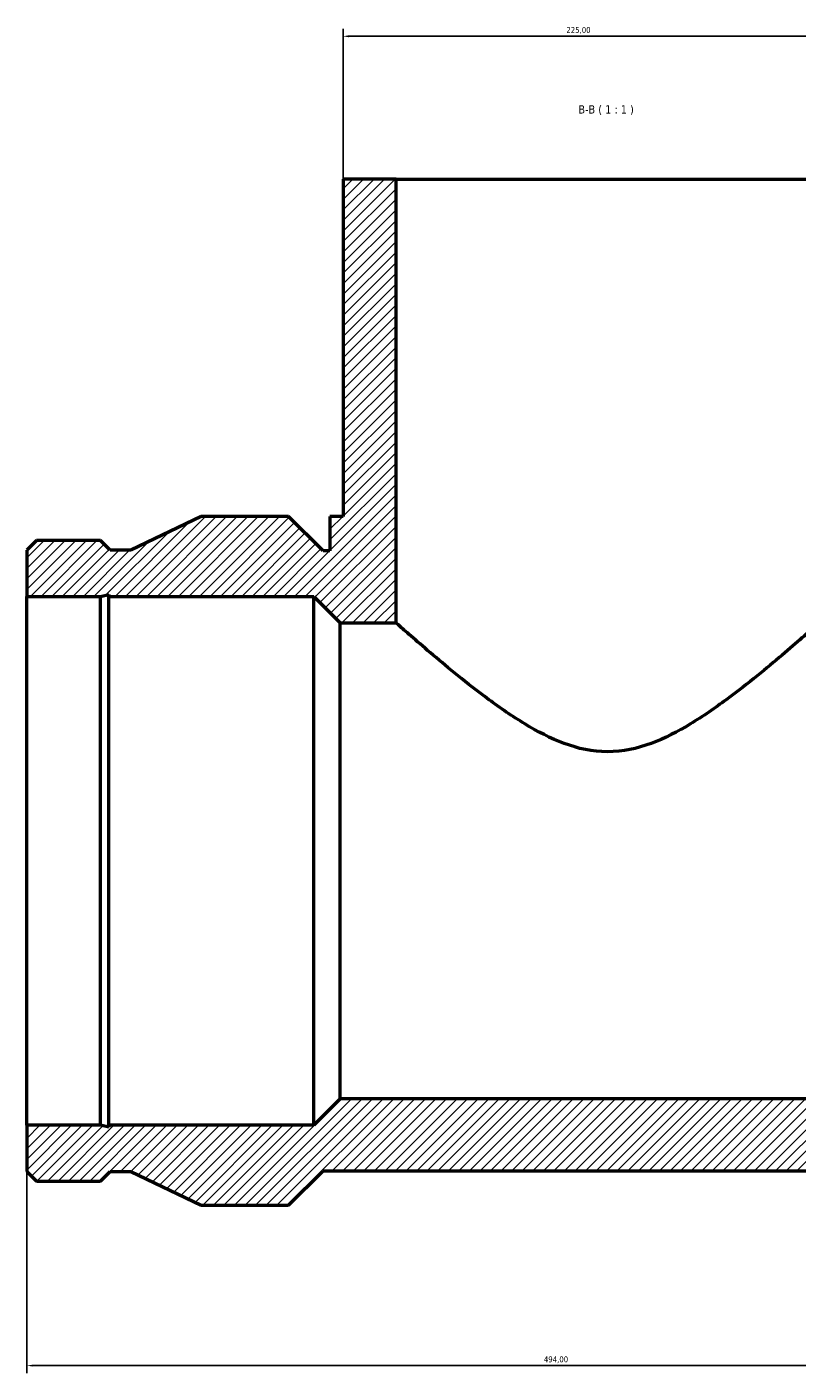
# Model space of a CAD drawing. Header units: millimetres. Extents: x -296 to 1731, y -1152 to 1284.
# Tile 5 of 8: x 326 to 654, y 639 to 1212. Entities that reach past the tile are written whole.
import ezdxf

# ---------------------------------------------------------------- set-up
doc = ezdxf.new("R2010")
doc.units = ezdxf.units.MM
for name, color, linetype, lineweight in [('Dimension (ISO)', 7, 'Continuous', 25), ('Hatch (ISO)', 7, 'Continuous', 18), ('Symbol (ISO)', 7, 'Continuous', 25), ('Visible (ISO)', 7, 'Continuous', 50)]:
    doc.layers.add(name, color=color, linetype=linetype, lineweight=lineweight)
doc.styles.add('Label Text (ISO)', font='tahoma.ttf')
doc.styles.add('Note Text (ISO)', font='tahoma.ttf')
doc.dimstyles.new('Default (ISO)', dxfattribs={"dimtxt": 2.5, "dimasz": 2.5, "dimexe": 3.175, "dimexo": 0, "dimgap": 0.762, "dimtad": 1, "dimrnd": 1e-08, "dimzin": 0, "dimtxsty": 'Note Text (ISO)', "dimcen": 0.09, "dimdle": 10, "dimclrd": 256, "dimclre": 256, "dimclrt": 232, "dimazin": 0, "dimtfac": 1.40208, "dimtmove": 0, "dimatfit": 3, "dimfxl": 1, "dimtolj": 1, "dimtzin": 0, "dimlwd": -1, "dimlwe": -1, "dimarcsym": 0})

# ---------------------------------------------------------------- blocks, each defined once
blk = doc.blocks.new('*D10')
at = {"layer": 'Defpoints', "color": 0, "transparency": 16777216}
for p in [(326.03, 744.68), (820.03, 744.68), (326.03, 642.47)]:
    blk.add_point(p, dxfattribs=at)
at = {"layer": 'Dimension (ISO)', "transparency": 16777216}
for p, q in [((326.03, 744.68), (326.03, 639.29)), ((820.03, 744.68), (820.03, 639.29)), ((817.53, 642.47), (328.53, 642.47))]:
    blk.add_line(p, q, dxfattribs=at)
for points in [[(328.53, 642.89), (328.53, 642.05), (326.03, 642.47)], [(817.53, 642.89), (817.53, 642.05), (820.03, 642.47)]]:
    blk.add_solid(points, dxfattribs=at)
at = {"layer": 'Dimension (ISO)', "color": 232, "true_color": 0xca0064, "transparency": 16777216, "insert": (545.92, 646.4), "char_height": 2.5, "attachment_point": 1, "style": 'Note Text (ISO)'}
blk.add_mtext('\\A1;494,00', dxfattribs=at)
blk = doc.blocks.new('*D12')
at = {"layer": 'Defpoints', "color": 0, "transparency": 16777216}
for p in [(460.53, 1207.93), (460.53, 1147.18), (685.53, 1147.18)]:
    blk.add_point(p, dxfattribs=at)
at = {"layer": 'Dimension (ISO)', "transparency": 16777216}
for p, q in [((460.53, 1147.18), (460.53, 1211.1)), ((685.53, 1147.18), (685.53, 1211.1)), ((683.03, 1207.93), (463.03, 1207.93))]:
    blk.add_line(p, q, dxfattribs=at)
for points in [[(463.03, 1208.35), (463.03, 1207.51), (460.53, 1207.93)], [(683.03, 1208.35), (683.03, 1207.51), (685.53, 1207.93)]]:
    blk.add_solid(points, dxfattribs=at)
at = {"layer": 'Dimension (ISO)', "color": 232, "true_color": 0xca0064, "transparency": 16777216, "insert": (555.48, 1211.87), "char_height": 2.5, "attachment_point": 1, "style": 'Note Text (ISO)'}
blk.add_mtext('\\A1;225,00', dxfattribs=at)

msp = doc.modelspace()

# ---------------------------------------------------------------- hatches: boundary and pattern name
at = {"layer": 'Hatch (ISO)'}
h = msp.add_hatch(dxfattribs=at)
h.set_pattern_fill('ANSI31', color=256, scale=25.4, style=0)
h.set_pattern_definition([(45, (0, 0), (-2.245064, 2.245064), [])])
h.paths.add_polyline_path([(663.031, 1147.184), (663.031, 958.434), (686.781, 958.434), (698.031, 969.684), (785.213, 969.684), (785.213, 970.434), (788.739, 969.684), (820.031, 969.684), (820.031, 989.342), (815.944, 993.429), (788.739, 993.429), (784.651, 989.342), (775.806, 989.342), (745.931, 1003.684), (708.711, 1003.684), (694.061, 989.034), (691.156, 989.034), (691.156, 1003.684), (685.531, 1003.684), (685.531, 1147.184)])
h.paths.add_polyline_path([(326.031, 989.342), (326.031, 969.684), (357.324, 969.684), (360.85, 970.434), (360.85, 969.684), (448.031, 969.684), (459.281, 958.434), (483.031, 958.434), (483.031, 1147.184), (460.531, 1147.184), (460.531, 1003.684), (454.906, 1003.684), (454.906, 989.034), (452.001, 989.034), (437.351, 1003.684), (400.131, 1003.684), (370.256, 989.342), (361.411, 989.342), (357.324, 993.429), (330.119, 993.429)])
h.paths.add_polyline_path([(326.031, 744.684), (326.031, 725.026), (330.119, 720.939), (357.324, 720.939), (361.411, 725.026), (370.256, 725.026), (400.131, 710.684), (437.351, 710.684), (452.001, 725.334), (694.061, 725.334), (708.711, 710.684), (745.931, 710.684), (775.806, 725.026), (784.651, 725.026), (788.739, 720.939), (815.944, 720.939), (820.031, 725.026), (820.031, 744.684), (788.739, 744.684), (785.213, 743.935), (785.213, 744.684), (698.031, 744.684), (686.781, 755.934), (459.281, 755.934), (448.031, 744.684), (360.85, 744.684), (360.85, 743.935), (357.324, 744.684)])

# ---------------------------------------------------------------- linework, layer by layer
at = {"layer": 'Visible (ISO)'}
for p, q in [((483.031, 1147.184), (460.531, 1147.184)), ((460.531, 1147.184), (460.531, 1003.684)), ((483.031, 958.434), (483.031, 1147.184)), ((483.031, 1147.184), (663.031, 1147.184)), ((400.131, 1003.684), (370.256, 989.342)), ((437.351, 1003.684), (400.131, 1003.684)), ((452.001, 989.034), (437.351, 1003.684)), ((460.531, 1003.684), (454.906, 1003.684)), ((454.906, 1003.684), (454.906, 989.034)), ((330.119, 993.429), (326.031, 989.342)), ((357.324, 993.429), (330.119, 993.429)), ((361.411, 989.342), (357.324, 993.429)), ((326.031, 989.342), (326.031, 969.684)), ((370.256, 989.342), (361.411, 989.342)), ((454.906, 989.034), (452.001, 989.034)), ((326.031, 969.684), (357.324, 969.684)), ((326.031, 744.684), (326.031, 969.684)), ((357.324, 969.684), (360.85, 970.434)), ((357.324, 744.684), (357.324, 969.684)), ((360.85, 970.434), (360.85, 969.684)), ((360.85, 969.684), (448.031, 969.684)), ((360.85, 744.684), (360.85, 969.684)), ((448.031, 969.684), (459.281, 958.434)), ((448.031, 744.684), (448.031, 969.684)), ((459.281, 958.434), (483.031, 958.434)), ((459.281, 755.934), (459.281, 958.434)), ((459.281, 755.934), (448.031, 744.684)), ((686.781, 755.934), (459.281, 755.934)), ((326.031, 744.684), (326.031, 725.026)), ((357.324, 744.684), (326.031, 744.684)), ((360.85, 743.935), (357.324, 744.684)), ((448.031, 744.684), (360.85, 744.684)), ((360.85, 744.684), (360.85, 743.935)), ((326.031, 725.026), (330.119, 720.939)), ((357.324, 720.939), (361.411, 725.026)), ((361.411, 725.026), (370.256, 725.026)), ((370.256, 725.026), (400.131, 710.684)), ((437.351, 710.684), (452.001, 725.334)), ((452.001, 725.334), (694.061, 725.334)), ((330.119, 720.939), (357.324, 720.939)), ((400.131, 710.684), (437.351, 710.684))]:
    msp.add_line(p, q, dxfattribs=at)
for points, knots in [([(573.031, 903.569), (566.555, 903.569), (560.43, 904.941), (548.717, 909.272), (543.124, 912.21), (532.418, 918.689), (527.319, 922.229), (517.792, 929.244), (513.368, 932.721), (505.674, 938.938), (502.086, 941.93), (495.61, 947.421), (492.722, 949.919), (487.984, 954.051), (486.129, 955.689), (483.652, 957.881), (483.031, 958.434), (483.031, 958.434)], [0, 0, 0, 0, 1.9430039, 1.9430039, 3.8860078, 3.8860078, 5.8290116, 5.8290116, 7.7720155, 7.7720155, 9.5884836, 9.5884836, 11.4049517, 11.4049517, 13.2214199, 13.2214199, 15.037888, 15.037888, 15.037888, 15.037888]), ([(663.031, 958.434), (663.031, 958.434), (662.411, 957.881), (659.934, 955.689), (658.078, 954.051), (653.34, 949.919), (650.453, 947.421), (643.977, 941.93), (640.388, 938.938), (632.695, 932.721), (628.271, 929.244), (618.744, 922.229), (613.644, 918.689), (602.939, 912.21), (597.345, 909.272), (585.633, 904.941), (579.508, 903.569), (573.031, 903.569)], [45.1136639, 45.1136639, 45.1136639, 45.1136639, 46.930132, 46.930132, 48.7466002, 48.7466002, 50.5630683, 50.5630683, 52.3795364, 52.3795364, 54.3225403, 54.3225403, 56.2655442, 56.2655442, 58.208548, 58.208548, 60.1515519, 60.1515519, 60.1515519, 60.1515519])]:
    msp.add_open_spline(points, degree=3, knots=knots, dxfattribs=at)

# ---------------------------------------------------------------- texts
at = {"layer": 'Symbol (ISO)', "insert": (560.592, 1174.434), "char_height": 3.5, "attachment_point": 7, "style": 'Label Text (ISO)'}
msp.add_mtext('B-B ( 1 : 1 )', dxfattribs=at)

# ---------------------------------------------------------------- dimensions: what is measured, and where the dimension line sits
at = {"layer": 'Dimension (ISO)'}
dim = msp.add_linear_dim(base=(460.531, 1207.93), p1=(685.531, 1147.184), p2=(460.531, 1147.184), dimstyle='Default (ISO)', override={"dimdec": 2, "dimtp": 0, "dimtm": 0, "dimtdec": 2, "dimtofl": 0, "dimatfit": 1}, dxfattribs=at)
dim.commit()
dim.dimension.update_dxf_attribs({"geometry": '*D12', "text_midpoint": (560.531, 1207.93), "dimtype": 160})
dim = msp.add_linear_dim(base=(326.031, 642.47), p1=(820.031, 744.684), p2=(326.031, 744.684), angle=180, dimstyle='Default (ISO)', override={"dimdec": 2, "dimtp": 0, "dimtm": 0, "dimtdec": 2, "dimtofl": 0, "dimatfit": 1}, dxfattribs=at)
dim.commit()
dim.dimension.update_dxf_attribs({"geometry": '*D10', "text_midpoint": (551.031, 642.47), "dimtype": 160})

doc.saveas('drawing.dxf')
